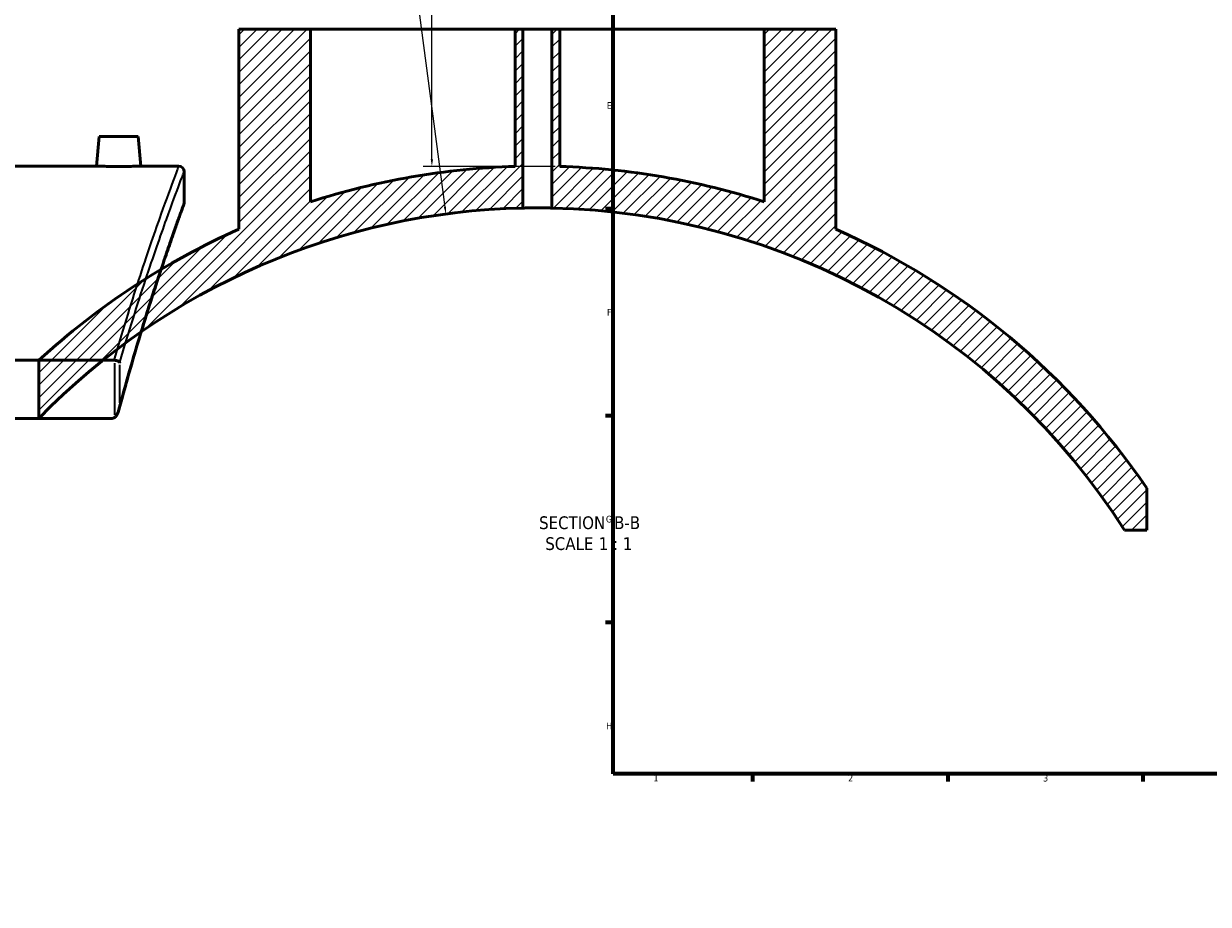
# Model space of a CAD drawing. Header units: millimetres. Extents: x -604 to 1138, y -275 to 905.
# Tile 2 of 11: x -192 to 234, y -27 to 289. Entities that reach past the tile are written whole.
import ezdxf

# ---------------------------------------------------------------- set-up
doc = ezdxf.new("R2010")
doc.units = ezdxf.units.MM
for name, color, linetype, lineweight in [('Border (ANSI)', 7, 'Continuous', 70), ('Dimension (ANSI)', 7, 'Continuous', 25), ('Hatch (ANSI)', 7, 'Continuous', 18), ('Symbol (ANSI)', 7, 'Continuous', 25), ('Visible (ANSI)', 7, 'Continuous', 50), ('Visible Narrow (ANSI)', 7, 'Continuous', 35)]:
    doc.layers.add(name, color=color, linetype=linetype, lineweight=lineweight)
doc.styles.add('Label Text (ANSI)', font='tahoma.ttf')
doc.styles.add('Note Text (ANSI)', font='tahoma.ttf')
doc.dimstyles.new('Default - mm (ANSI)', dxfattribs={"dimtxt": 2.4, "dimasz": 2.5, "dimexe": 3.175, "dimexo": 1.6002, "dimgap": 0.8, "dimtad": 0, "dimtoh": 1, "dimdec": 0, "dimrnd": 1e-08, "dimzin": 4, "dimdsep": 46, "dimtxsty": 'Note Text (ANSI)', "dimcen": 0.09, "dimdle": 10, "dimclrd": 256, "dimclre": 256, "dimclrt": 5, "dimadec": 1, "dimazin": 1, "dimtfac": 1.27, "dimtofl": 0, "dimtmove": 0, "dimatfit": 3, "dimfxl": 1, "dimtolj": 1, "dimtzin": 4, "dimlwd": -1, "dimlwe": -1, "dimarcsym": 0})

# ---------------------------------------------------------------- blocks, each defined once
blk = doc.blocks.new('Borders Default Border')
at = {"layer": 'Border (ANSI)'}
for p, q in [((20, 222.75), (17.2, 222.75)), ((20, 148.5), (17.2, 148.5)), ((20, 74.25), (17.2, 74.25)), ((70.08, 20), (70.08, 17.2)), ((140.17, 20), (140.17, 17.2)), ((210.25, 20), (210.25, 17.2))]:
    blk.add_line(p, q, dxfattribs=at)
at = {"layer": 'Border (ANSI)', "flags": 128}
blk.add_lwpolyline([(20, 20), (20, 574), (821, 574), (821, 20), (20, 20)], dxfattribs=at)
at = {"layer": 'Border (ANSI)', "color": 5, "true_color": 0x0000ff, "char_height": 2.4, "attachment_point": 7, "style": 'Note Text (ANSI)'}
for s, insert in [('E', (17.71, 258.68)), ('F', (17.78, 184.43)), ('G', (17.4, 110.13)), ('H', (17.53, 35.93)), ('1', (34.5, 17.2)), ('2', (104.4, 17.2)), ('3', (174.46, 17.15))]:
    blk.add_mtext(s, dxfattribs=dict(at, insert=insert))
blk = doc.blocks.new('*D12')
at = {"layer": 'Defpoints', "color": 0, "transparency": 16777216}
for p in [(-78.46, 369.73), (-45.11, 237.99), (0.8, 237.99)]:
    blk.add_point(p, dxfattribs=at)
at = {"layer": 'Dimension (ANSI)', "transparency": 16777216}
for p, q in [((-76.86, 369.73), (-41.93, 369.73)), ((-45.11, 367.23), (-45.11, 314.96)), ((-45.11, 240.49), (-45.11, 308.46)), ((-0.8, 237.99), (-48.28, 237.99))]:
    blk.add_line(p, q, dxfattribs=at)
for points in [[(-45.53, 367.23), (-44.69, 367.23), (-45.11, 369.73)], [(-45.53, 240.49), (-44.69, 240.49), (-45.11, 237.99)]]:
    blk.add_solid(points, dxfattribs=at)
at = {"layer": 'Dimension (ANSI)', "color": 5, "transparency": 16777216, "insert": (-46.36, 309.26), "char_height": 2.4, "attachment_point": 1, "rotation": 90, "style": 'Note Text (ANSI)'}
blk.add_mtext('\\A1;132', dxfattribs=at)
blk = doc.blocks.new('*D13')
at = {"layer": 'Defpoints', "color": 0, "transparency": 16777216}
for p in [(-40.08, 220.94), (-7.2, -26.89)]:
    blk.add_point(p, dxfattribs=at)
at = {"layer": 'Dimension (ANSI)', "transparency": 16777216}
for p, q in [((-83.01, 520.5), (-79.82, 520.5)), ((-79.82, 520.5), (-40.41, 223.42))]:
    blk.add_line(p, q, dxfattribs=at)
blk.add_solid([(-39.99, 223.47), (-40.82, 223.36), (-40.08, 220.94)], dxfattribs=at)
at = {"layer": 'Dimension (ANSI)', "color": 5, "transparency": 16777216, "insert": (-90.89, 521.75), "char_height": 2.4, "attachment_point": 1, "style": 'Note Text (ANSI)'}
blk.add_mtext('\\A1;R250', dxfattribs=at)

msp = doc.modelspace()

# ---------------------------------------------------------------- hatches: boundary and pattern name
at = {"layer": 'Hatch (ANSI)'}
h = msp.add_hatch(dxfattribs=at)
h.set_pattern_fill('ANSI31', color=256, scale=25.4, style=0)
h.set_pattern_definition([(45, (0, 0), (-2.245064, 2.245064), [])])
edge = h.paths.add_edge_path()
edge.add_line((74.3, 287.23), (74.3, 225.27))
edge.add_ellipse((-7.2, -26.89), major_axis=(-252.16, 81.5), ratio=1, start_angle=270, end_angle=286.1815)
edge.add_line((0.8, 237.99), (0.8, 287.23))
edge.add_line((0.8, 287.23), (-2, 287.23))
edge.add_line((-2, 287.23), (-2, 223.06))
edge.add_ellipse((-7.2, -26.89), major_axis=(249.95, -5.2), ratio=1, start_angle=33.7008, end_angle=90, ccw=False)
edge.add_line((203.63, 107.47), (211.7, 107.47))
edge.add_line((211.7, 107.47), (211.7, 122.47))
edge.add_ellipse((-7.2, -26.89), major_axis=(-149.36, 218.9), ratio=1, start_angle=270, end_angle=301.8323)
edge.add_line((100, 215.46), (100, 287.23))
edge.add_line((100, 287.23), (74.3, 287.23))
edge = h.paths.add_edge_path()
edge.add_line((-88.7, 225.27), (-88.7, 287.23))
edge.add_line((-88.7, 287.23), (-114.4, 287.23))
edge.add_line((-114.4, 287.23), (-114.4, 215.46))
edge.add_ellipse((-7.2, -26.89), major_axis=(-107.2, 242.35), ratio=1, start_angle=0, end_angle=18.6585)
edge.add_line((-186.3, 168.42), (-186.3, 147.53))
edge.add_ellipse((-7.2, -26.89), major_axis=(174.42, 179.1), ratio=1, start_angle=45.4338, end_angle=90, ccw=False)
edge.add_line((-12.4, 223.06), (-12.4, 287.23))
edge.add_line((-12.4, 287.23), (-15.2, 287.23))
edge.add_line((-15.2, 287.23), (-15.2, 237.99))
edge.add_ellipse((-7.2, -26.89), major_axis=(-264.88, -8), ratio=1, start_angle=270, end_angle=286.1815)

# ---------------------------------------------------------------- linework, layer by layer
at = {"layer": 'Visible (ANSI)'}
for p, q in [((-114.4, 287.23), (-88.7, 287.23)), ((-114.4, 287.23), (-114.4, 215.46)), ((-88.7, 225.27), (-88.7, 287.23)), ((-88.7, 287.23), (-15.2, 287.23)), ((-15.2, 287.23), (-12.4, 287.23)), ((-15.2, 287.23), (-15.2, 237.99)), ((-12.4, 223.06), (-12.4, 287.23)), ((-12.4, 287.23), (-2, 287.23)), ((-2, 287.23), (0.8, 287.23)), ((-2, 287.23), (-2, 223.06)), ((0.8, 237.99), (0.8, 287.23)), ((0.8, 287.23), (74.3, 287.23)), ((74.3, 287.23), (74.3, 225.27)), ((74.3, 287.23), (100, 287.23)), ((100, 215.46), (100, 287.23)), ((-164.6, 248.71), (-165.53, 238.11)), ((-164.6, 248.71), (-150.6, 248.71)), ((-150.6, 248.71), (-149.68, 238.11)), ((-261.9, 238.11), (-165.53, 238.11)), ((-149.68, 238.11), (-136.1, 238.11)), ((-134.1, 236.11), (-134.1, 225.11)), ((-159.31, 168.42), (-578.89, 168.42)), ((-186.3, 168.42), (-186.3, 147.53)), ((-578.15, 147.53), (-160.06, 147.53)), ((211.7, 107.47), (211.7, 122.47)), ((203.63, 107.47), (211.7, 107.47))]:
    msp.add_line(p, q, dxfattribs=at)
for centre, radius, start, end in [((-136.1, 236.11), 2, 0, 90), ((-7.2, -26.89), 265, 91.7299, 107.9115), ((-7.2, -26.89), 265, 72.0885, 88.2701), ((-7.2, -26.89), 250, 91.1918, 135.7581), ((-136.1, 225.11), 2, 339.9966, 0), ((-7.2, -26.89), 250, 32.509, 88.8082), ((-7.2, -26.89), 265, 113.8616, 132.5201), ((-7.2, -26.89), 265, 34.3062, 66.1384)]:
    msp.add_arc(centre, radius, start, end, dxfattribs=at)
for points, knots in [([(-149.68, 238.11), (-149.68, 238.11), (-149.88, 238.1), (-150.68, 238.08), (-151.29, 238.06), (-152.7, 238.03), (-153.59, 238.02), (-155.55, 238), (-156.61, 237.99), (-158.6, 237.99), (-159.66, 238), (-161.62, 238.02), (-162.51, 238.03), (-163.91, 238.06), (-164.52, 238.08), (-165.33, 238.1), (-165.53, 238.11), (-165.53, 238.11)], [1.195316, 1.195316, 1.195316, 1.195316, 1.4941, 1.4941, 1.792885, 1.792885, 2.091758, 2.091758, 2.390632, 2.390632, 2.689506, 2.689506, 2.988379, 2.988379, 3.287164, 3.287164, 3.585948, 3.585948, 3.585948, 3.585948]), ([(-134.22, 224.43), (-134.22, 224.43), (-134.25, 224.36), (-134.34, 224.1), (-134.42, 223.9), (-134.61, 223.37), (-134.73, 223.04), (-135.01, 222.26), (-135.18, 221.8), (-135.55, 220.75), (-135.76, 220.16), (-136.23, 218.86), (-136.49, 218.15), (-137.04, 216.59), (-137.34, 215.75), (-137.97, 213.94), (-138.31, 212.97), (-139.03, 210.92), (-139.4, 209.83), (-140.19, 207.53), (-140.61, 206.32), (-141.9, 202.52), (-142.83, 199.75), (-144.79, 193.76), (-145.84, 190.53), (-148.01, 183.66), (-149.13, 180.01), (-151.46, 172.31), (-152.65, 168.25), (-155.06, 159.76), (-156.29, 155.32), (-157.52, 150.71)], [25.828266, 25.828266, 25.828266, 25.828266, 26.826864, 26.826864, 27.825463, 27.825463, 28.824061, 28.824061, 29.822659, 29.822659, 30.821257, 30.821257, 31.819856, 31.819856, 32.818454, 32.818454, 33.817052, 33.817052, 34.81565, 34.81565, 35.814248, 35.814248, 37.811445, 37.811445, 39.808641, 39.808641, 41.805838, 41.805838, 43.803034, 43.803034, 45.800231, 45.800231, 45.800231, 45.800231]), ([(-157.21, 151.87), (-155.99, 156.41), (-154.78, 160.79), (-152.39, 169.15), (-151.21, 173.14), (-148.92, 180.73), (-147.8, 184.32), (-145.66, 191.09), (-144.63, 194.26), (-142.69, 200.15), (-141.78, 202.88), (-140.08, 207.87), (-139.3, 210.13), (-138.25, 213.16), (-137.91, 214.11), (-137.29, 215.89), (-136.99, 216.72), (-136.45, 218.25), (-136.2, 218.95), (-135.74, 220.24), (-135.53, 220.81), (-135.16, 221.84), (-135, 222.29), (-134.65, 223.26), (-134.49, 223.7), (-134.28, 224.28), (-134.22, 224.43), (-134.22, 224.43)], [6.024212, 6.024212, 6.024212, 6.024212, 8.004618, 8.004618, 9.985023, 9.985023, 11.965428, 11.965428, 13.945834, 13.945834, 15.926239, 15.926239, 17.906645, 17.906645, 18.896847, 18.896847, 19.88705, 19.88705, 20.877253, 20.877253, 21.867455, 21.867455, 22.857658, 22.857658, 24.342962, 24.342962, 25.828266, 25.828266, 25.828266, 25.828266]), ([(-2, 223.06), (-2, 223.06), (-2.13, 223.06), (-2.66, 223.07), (-3.06, 223.08), (-3.98, 223.09), (-4.57, 223.1), (-5.85, 223.11), (-6.54, 223.11), (-7.85, 223.11), (-8.55, 223.11), (-9.83, 223.1), (-10.41, 223.09), (-11.34, 223.08), (-11.74, 223.07), (-12.27, 223.06), (-12.4, 223.06), (-12.4, 223.06)], [0, 0, 0, 0, 0.195883, 0.195883, 0.391766, 0.391766, 0.587649, 0.587649, 0.783533, 0.783533, 0.979416, 0.979416, 1.175299, 1.175299, 1.371182, 1.371182, 1.567065, 1.567065, 1.567065, 1.567065]), ([(-157.21, 167.54), (-157.21, 167.54), (-157.21, 167.55), (-157.26, 167.63), (-157.33, 167.72), (-157.53, 167.88), (-157.65, 167.96), (-157.98, 168.13), (-158.2, 168.21), (-158.66, 168.34), (-158.9, 168.39), (-159.14, 168.42)], [-0.2778145, -0.2778145, -0.2778145, -0.2778145, -0.2771215, -0.2771215, -0.2148813, -0.2148813, -0.153455, -0.153455, -0.073579, -0.073579, 0, 0, 0, 0]), ([(-159.14, 147.81), (-158.99, 147.91), (-158.85, 148.03), (-158.52, 148.4), (-158.31, 148.71), (-157.67, 149.97), (-157.35, 151.15), (-157.21, 152.37), (-157.21, 152.38), (-157.21, 152.38)], [-0.6634298, -0.6634298, -0.6634298, -0.6634298, -0.5679721, -0.5679721, -0.3989587, -0.3989587, 0, 0, 0.001607, 0.001607, 0.001607, 0.001607]), ([(-159.14, 147.81), (-159.2, 147.78), (-159.26, 147.74), (-159.44, 147.66), (-159.56, 147.61), (-159.81, 147.55), (-159.93, 147.53), (-160.06, 147.53)], [0.3721762, 0.3721762, 0.3721762, 0.3721762, 0.3948357, 0.3948357, 0.4389145, 0.4389145, 0.480635, 0.480635, 0.480635, 0.480635])]:
    msp.add_open_spline(points, degree=3, knots=knots, dxfattribs=at)
msp.add_open_spline([(-159.31, 168.42), (-159.26, 168.42), (-159.2, 168.42), (-159.14, 168.42)], degree=3, dxfattribs=at)
at = {"layer": 'Visible Narrow (ANSI)'}
for p, q in [((-159.14, 167.38), (-159.14, 148.84)), ((-157.21, 153.14), (-157.21, 166.79))]:
    msp.add_line(p, q, dxfattribs=at)
for points, knots in [([(-136.1, 238.11), (-136.1, 238.11), (-136.66, 236.64), (-138.82, 230.83), (-140.42, 226.49), (-144.54, 214.9), (-147.1, 207.54), (-152.78, 190.22), (-155.9, 180.27), (-159.17, 168.93), (-159.24, 168.68), (-159.31, 168.42)], [-23.592667, -23.592667, -23.592667, -23.592667, -18.802728, -18.802728, -14.012793, -14.012793, -9.015809, -9.015809, -4.018831, -4.018831, -3.904562, -3.904562, -3.904562, -3.904562]), ([(-157.21, 167.54), (-157.19, 167.6), (-157.18, 167.65), (-153.95, 178.7), (-150.83, 188.58), (-145.13, 205.77), (-142.57, 213.08), (-138.44, 224.58), (-136.83, 228.88), (-134.66, 234.65), (-134.1, 236.11), (-134.1, 236.11)], [3.994054, 3.994054, 3.994054, 3.994054, 4.018831, 4.018831, 9.015809, 9.015809, 14.012793, 14.012793, 18.802728, 18.802728, 23.592667, 23.592667, 23.592667, 23.592667]), ([(-134.1, 225.11), (-134.1, 225.11), (-134.62, 223.7), (-136.91, 217.35), (-138.97, 211.56), (-143.49, 198.19), (-145.65, 191.62), (-150.87, 174.89), (-154.02, 164.24), (-157.21, 152.38)], [25.828266, 25.828266, 25.828266, 25.828266, 30.441523, 30.441523, 36.314597, 36.314597, 40.483907, 40.483907, 45.632299, 45.632299, 45.632299, 45.632299])]:
    msp.add_open_spline(points, degree=3, knots=knots, dxfattribs=at)

# ---------------------------------------------------------------- block references
msp.add_blockref('Borders Default Border', (0, 0))

# ---------------------------------------------------------------- texts
at = {"layer": 'Symbol (ANSI)', "char_height": 4.572, "attachment_point": 7, "style": 'Label Text (ANSI)'}
for s, insert in [('SECTION', (-6.6, 107.72)), (' B-B', (18.63, 107.82)), ('SCALE', (-4.38, 100.21)), (' 1 : 1', (13.09, 100.29))]:
    msp.add_mtext(s, dxfattribs=dict(at, insert=insert))

# ---------------------------------------------------------------- dimensions: what is measured, and where the dimension line sits
at = {"layer": 'Dimension (ANSI)'}
dim = msp.add_radius_dim(center=(-7.2, -26.89), mpoint=(-40.08, 220.94), dimstyle='Default - mm (ANSI)', override={"dimgap": 0.8, "dimtih": 1, "dimdec": 0, "dimlfac": 1, "dimcen": 0, "dimtol": 0, "dimlim": 0, "dimtp": 0, "dimtm": 0, "dimtdec": 2}, dxfattribs=at)
dim.commit()
dim.dimension.update_dxf_attribs({"geometry": '*D13', "text_midpoint": (-87.35, 520.5), "dimtype": 164})
dim = msp.add_linear_dim(base=(-45.11, 237.99), p1=(-78.46, 369.73), p2=(0.8, 237.99), angle=90, dimstyle='Default - mm (ANSI)', override={"dimgap": 0.8, "dimtoh": 0, "dimdec": 0, "dimtol": 0, "dimlim": 0, "dimtp": 0, "dimtm": 0, "dimtdec": 2, "dimatfit": 1}, dxfattribs=at)
dim.commit()
dim.dimension.update_dxf_attribs({"geometry": '*D12', "text_midpoint": (-45.11, 311.71), "dimtype": 160})

doc.saveas('drawing.dxf')
